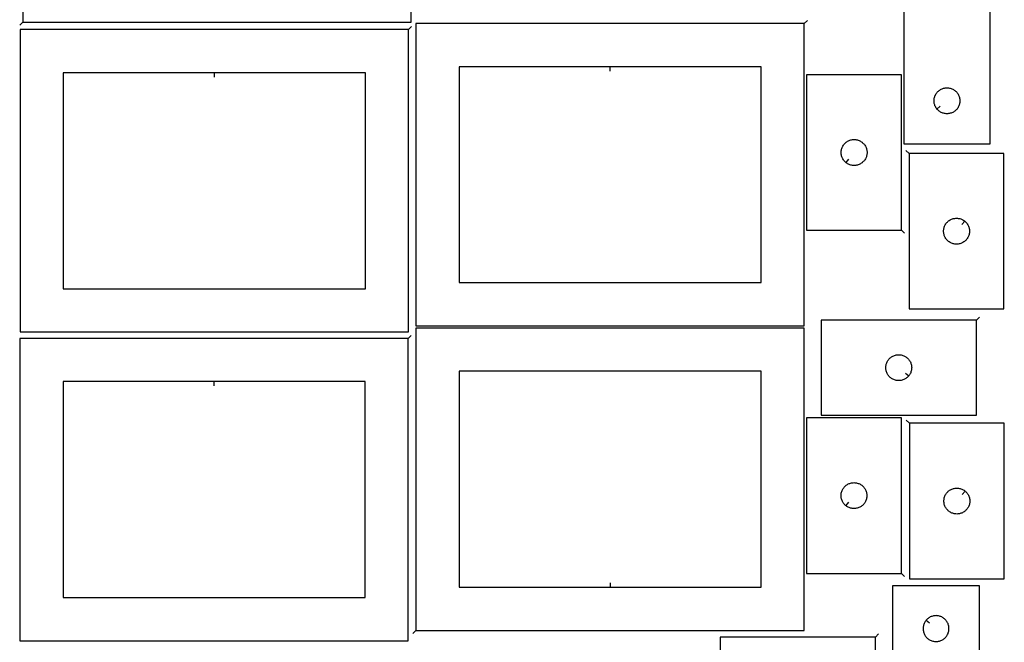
# Model space of a CAD drawing. Header units: millimetres. Extents: x 7 to 1243, y 7 to 2493.
# Tile 4 of 5: x 558 to 1243, y 1503 to 1935. Entities that reach past the tile are written whole.
import ezdxf

# ---------------------------------------------------------------- set-up
doc = ezdxf.new("R2010")
doc.units = ezdxf.units.MM
doc.layers.add('CUT', color=7, linetype='CONTINUOUS', true_color=0x000000)
doc.layers.add('LEADIN', color=1, linetype='CONTINUOUS', true_color=0xff0000)

msp = doc.modelspace()

# ---------------------------------------------------------------- linework, layer by layer
at = {"layer": 'CUT'}
for points in [[(560.468414, 1933.548691), (830.468414, 1933.548691), (830.468414, 2143.548691), (560.468414, 2143.548691)], [(1232.952076, 1998.854592), (1052.952076, 1998.854592), (1052.952076, 1953.854592), (1172.952076, 1953.854592), (1172.952076, 1848.854592), (1232.952076, 1848.854592)], [(1103.79812, 1932.540611), (833.79812, 1932.540611), (833.79812, 1722.540611), (1103.79812, 1722.540611)], [(828.664636, 1928.3088), (558.664636, 1928.3088), (558.664636, 1718.3088), (828.664636, 1718.3088)], [(693.664636, 1898.3088), (588.664636, 1898.3088), (588.664636, 1748.3088), (798.664636, 1748.3088), (798.664636, 1898.3088)], [(968.79812, 1902.540611), (863.79812, 1902.540611), (863.79812, 1752.540611), (1073.79812, 1752.540611), (1073.79812, 1902.540611)], [(1171.417631, 1788.944727), (1171.417631, 1896.944727), (1105.417631, 1896.944727), (1105.417631, 1788.944727)], [(1195.998707, 1873.148109), (1195.811896, 1873.375739), (1195.468849, 1873.85446), (1195.157847, 1874.354592), (1194.880221, 1874.873994), (1194.63716, 1875.410441), (1194.429705, 1875.961637), (1194.258743, 1876.525221), (1194.125008, 1877.098779), (1194.029072, 1877.679856), (1193.971345, 1878.265964), (1193.952076, 1878.854592), (1193.971345, 1879.44322), (1194.029072, 1880.029328), (1194.125008, 1880.610405), (1194.258743, 1881.183963), (1194.429705, 1881.747547), (1194.63716, 1882.298743), (1194.880221, 1882.83519), (1195.157847, 1883.354592), (1195.468849, 1883.854724), (1195.811896, 1884.333445), (1196.185517, 1884.788704), (1196.588115, 1885.218553), (1197.017963, 1885.62115), (1197.473223, 1885.994772), (1197.951944, 1886.337818), (1198.452076, 1886.648821), (1198.971478, 1886.926447), (1199.507925, 1887.169508), (1200.059121, 1887.376963), (1200.622704, 1887.547924), (1201.196263, 1887.681659), (1201.77734, 1887.777596), (1202.363448, 1887.835322), (1202.952076, 1887.854592), (1203.540704, 1887.835322), (1204.126811, 1887.777596), (1204.707889, 1887.681659), (1205.281447, 1887.547924), (1205.845031, 1887.376963), (1206.396227, 1887.169508), (1206.932674, 1886.926447), (1207.452076, 1886.648821), (1207.952208, 1886.337818), (1208.430929, 1885.994772), (1208.886188, 1885.62115), (1209.316037, 1885.218553), (1209.718634, 1884.788704), (1210.092256, 1884.333445), (1210.435302, 1883.854724), (1210.746304, 1883.354592), (1211.02393, 1882.83519), (1211.266992, 1882.298743), (1211.474447, 1881.747547), (1211.645408, 1881.183963), (1211.779143, 1880.610405), (1211.87508, 1880.029328), (1211.932806, 1879.44322), (1211.952076, 1878.854592), (1211.932806, 1878.265964), (1211.87508, 1877.679856), (1211.779143, 1877.098779), (1211.645408, 1876.525221), (1211.474447, 1875.961637), (1211.266992, 1875.410441), (1211.02393, 1874.873994), (1210.746304, 1874.354592), (1210.435302, 1873.85446), (1210.092256, 1873.375739), (1209.718634, 1872.92048), (1209.316037, 1872.490631), (1208.886188, 1872.088034), (1208.430929, 1871.714412), (1207.952208, 1871.371365), (1207.452076, 1871.060363), (1206.932674, 1870.782737), (1206.396227, 1870.539676), (1205.845031, 1870.332221), (1205.281447, 1870.16126), (1204.707889, 1870.027524), (1204.126811, 1869.931588), (1203.540704, 1869.873862), (1202.952076, 1869.854592), (1202.363448, 1869.873862), (1201.77734, 1869.931588), (1201.196263, 1870.027524), (1200.622704, 1870.16126), (1200.059121, 1870.332221), (1199.507925, 1870.539676), (1198.971478, 1870.782737), (1198.452076, 1871.060363), (1197.951944, 1871.371365), (1197.473223, 1871.714412), (1197.017963, 1872.088034), (1196.588115, 1872.490631), (1196.185517, 1872.92048)], [(1132.711149, 1835.991357), (1132.483519, 1836.178168), (1132.05367, 1836.580766), (1131.651073, 1837.010614), (1131.277451, 1837.465874), (1130.934405, 1837.944595), (1130.623403, 1838.444727), (1130.345777, 1838.964128), (1130.102716, 1839.500576), (1129.89526, 1840.051771), (1129.724299, 1840.615355), (1129.590564, 1841.188914), (1129.494628, 1841.769991), (1129.436901, 1842.356098), (1129.417631, 1842.944727), (1129.436901, 1843.533355), (1129.494628, 1844.119462), (1129.590564, 1844.70054), (1129.724299, 1845.274098), (1129.89526, 1845.837682), (1130.102716, 1846.388878), (1130.345777, 1846.925325), (1130.623403, 1847.444727), (1130.934405, 1847.944859), (1131.277451, 1848.423579), (1131.651073, 1848.878839), (1132.05367, 1849.308688), (1132.483519, 1849.711285), (1132.938779, 1850.084907), (1133.417499, 1850.427953), (1133.917631, 1850.738955), (1134.437033, 1851.016581), (1134.973481, 1851.259642), (1135.524676, 1851.467098), (1136.08826, 1851.638059), (1136.661819, 1851.771794), (1137.242896, 1851.86773), (1137.829003, 1851.925457), (1138.417631, 1851.944727), (1139.00626, 1851.925457), (1139.592367, 1851.86773), (1140.173444, 1851.771794), (1140.747003, 1851.638059), (1141.310587, 1851.467098), (1141.861782, 1851.259642), (1142.39823, 1851.016581), (1142.917631, 1850.738955), (1143.417764, 1850.427953), (1143.896484, 1850.084907), (1144.351744, 1849.711285), (1144.781592, 1849.308688), (1145.18419, 1848.878839), (1145.557812, 1848.423579), (1145.900858, 1847.944859), (1146.21186, 1847.444727), (1146.489486, 1846.925325), (1146.732547, 1846.388878), (1146.940003, 1845.837682), (1147.110964, 1845.274098), (1147.244699, 1844.70054), (1147.340635, 1844.119462), (1147.398362, 1843.533355), (1147.417631, 1842.944727), (1147.398362, 1842.356098), (1147.340635, 1841.769991), (1147.244699, 1841.188914), (1147.110964, 1840.615355), (1146.940003, 1840.051771), (1146.732547, 1839.500576), (1146.489486, 1838.964128), (1146.21186, 1838.444727), (1145.900858, 1837.944595), (1145.557812, 1837.465874), (1145.18419, 1837.010614), (1144.781592, 1836.580766), (1144.351744, 1836.178168), (1143.896484, 1835.804547), (1143.417764, 1835.4615), (1142.917631, 1835.150498), (1142.39823, 1834.872872), (1141.861782, 1834.629811), (1141.310587, 1834.422355), (1140.747003, 1834.251394), (1140.173444, 1834.117659), (1139.592367, 1834.021723), (1139.00626, 1833.963996), (1138.417631, 1833.944727), (1137.829003, 1833.963996), (1137.242896, 1834.021723), (1136.661819, 1834.117659), (1136.08826, 1834.251394), (1135.524676, 1834.422355), (1134.973481, 1834.629811), (1134.437033, 1834.872872), (1133.917631, 1835.150498), (1133.417499, 1835.4615), (1132.938779, 1835.804547)], [(1176.597375, 1842.295447), (1176.597375, 1734.295447), (1242.597375, 1734.295447), (1242.597375, 1842.295447)], [(1215.303858, 1795.248816), (1215.531488, 1795.062005), (1215.961336, 1794.659408), (1216.363934, 1794.229559), (1216.737555, 1793.7743), (1217.080602, 1793.295579), (1217.391604, 1792.795447), (1217.66923, 1792.276045), (1217.912291, 1791.739598), (1218.119746, 1791.188402), (1218.290708, 1790.624818), (1218.424443, 1790.05126), (1218.520379, 1789.470183), (1218.578106, 1788.884075), (1218.597375, 1788.295447), (1218.578106, 1787.706819), (1218.520379, 1787.120711), (1218.424443, 1786.539634), (1218.290708, 1785.966076), (1218.119746, 1785.402492), (1217.912291, 1784.851296), (1217.66923, 1784.314849), (1217.391604, 1783.795447), (1217.080602, 1783.295315), (1216.737555, 1782.816594), (1216.363934, 1782.361335), (1215.961336, 1781.931486), (1215.531488, 1781.528889), (1215.076228, 1781.155267), (1214.597507, 1780.812221), (1214.097375, 1780.501218), (1213.577973, 1780.223592), (1213.041526, 1779.980531), (1212.49033, 1779.773076), (1211.926747, 1779.602115), (1211.353188, 1779.468379), (1210.772111, 1779.372443), (1210.186003, 1779.314717), (1209.597375, 1779.295447), (1209.008747, 1779.314717), (1208.42264, 1779.372443), (1207.841562, 1779.468379), (1207.268004, 1779.602115), (1206.70442, 1779.773076), (1206.153224, 1779.980531), (1205.616777, 1780.223592), (1205.097375, 1780.501218), (1204.597243, 1780.812221), (1204.118522, 1781.155267), (1203.663263, 1781.528889), (1203.233414, 1781.931486), (1202.830817, 1782.361335), (1202.457195, 1782.816594), (1202.114149, 1783.295315), (1201.803147, 1783.795447), (1201.525521, 1784.314849), (1201.282459, 1784.851296), (1201.075004, 1785.402492), (1200.904043, 1785.966076), (1200.770308, 1786.539634), (1200.674372, 1787.120711), (1200.616645, 1787.706819), (1200.597375, 1788.295447), (1200.616645, 1788.884075), (1200.674372, 1789.470183), (1200.770308, 1790.05126), (1200.904043, 1790.624818), (1201.075004, 1791.188402), (1201.282459, 1791.739598), (1201.525521, 1792.276045), (1201.803147, 1792.795447), (1202.114149, 1793.295579), (1202.457195, 1793.7743), (1202.830817, 1794.229559), (1203.233414, 1794.659408), (1203.663263, 1795.062005), (1204.118522, 1795.435627), (1204.597243, 1795.778674), (1205.097375, 1796.089676), (1205.616777, 1796.367302), (1206.153224, 1796.610363), (1206.70442, 1796.817818), (1207.268004, 1796.988779), (1207.841562, 1797.122515), (1208.42264, 1797.218451), (1209.008747, 1797.276177), (1209.597375, 1797.295447), (1210.186003, 1797.276177), (1210.772111, 1797.218451), (1211.353188, 1797.122515), (1211.926747, 1796.988779), (1212.49033, 1796.817818), (1213.041526, 1796.610363), (1213.577973, 1796.367302), (1214.097375, 1796.089676), (1214.597507, 1795.778674), (1215.076228, 1795.435627)], [(1223.423093, 1726.503788), (1115.423093, 1726.503788), (1115.423093, 1660.503788), (1223.423093, 1660.503788)], [(833.787323, 1510.996078), (1103.787323, 1510.996078), (1103.787323, 1720.996078), (833.787323, 1720.996078)], [(828.469141, 1713.799522), (558.469141, 1713.799522), (558.469141, 1503.799522), (828.469141, 1503.799522)], [(1176.376462, 1687.797306), (1176.189651, 1687.569676), (1175.787054, 1687.139827), (1175.357205, 1686.73723), (1174.901946, 1686.363608), (1174.423225, 1686.020562), (1173.923093, 1685.70956), (1173.403691, 1685.431933), (1172.867244, 1685.188872), (1172.316048, 1684.981417), (1171.752464, 1684.810456), (1171.178906, 1684.676721), (1170.597828, 1684.580784), (1170.011721, 1684.523058), (1169.423093, 1684.503788), (1168.834464, 1684.523058), (1168.248357, 1684.580784), (1167.66728, 1684.676721), (1167.093721, 1684.810456), (1166.530137, 1684.981417), (1165.978942, 1685.188872), (1165.442494, 1685.431933), (1164.923093, 1685.70956), (1164.422961, 1686.020562), (1163.94424, 1686.363608), (1163.48898, 1686.73723), (1163.059132, 1687.139827), (1162.656534, 1687.569676), (1162.282913, 1688.024935), (1161.939866, 1688.503656), (1161.628864, 1689.003788), (1161.351238, 1689.52319), (1161.108177, 1690.059637), (1160.900721, 1690.610833), (1160.72976, 1691.174417), (1160.596025, 1691.747975), (1160.500089, 1692.329052), (1160.442362, 1692.91516), (1160.423093, 1693.503788), (1160.442362, 1694.092416), (1160.500089, 1694.678524), (1160.596025, 1695.259601), (1160.72976, 1695.83316), (1160.900721, 1696.396743), (1161.108177, 1696.947939), (1161.351238, 1697.484386), (1161.628864, 1698.003788), (1161.939866, 1698.50392), (1162.282913, 1698.982641), (1162.656534, 1699.4379), (1163.059132, 1699.867749), (1163.48898, 1700.270346), (1163.94424, 1700.643968), (1164.422961, 1700.987015), (1164.923093, 1701.298017), (1165.442494, 1701.575643), (1165.978942, 1701.818704), (1166.530137, 1702.026159), (1167.093721, 1702.197121), (1167.66728, 1702.330856), (1168.248357, 1702.426792), (1168.834464, 1702.484518), (1169.423093, 1702.503788), (1170.011721, 1702.484518), (1170.597828, 1702.426792), (1171.178906, 1702.330856), (1171.752464, 1702.197121), (1172.316048, 1702.026159), (1172.867244, 1701.818704), (1173.403691, 1701.575643), (1173.923093, 1701.298017), (1174.423225, 1700.987015), (1174.901946, 1700.643968), (1175.357205, 1700.270346), (1175.787054, 1699.867749), (1176.189651, 1699.4379), (1176.563273, 1698.982641), (1176.906319, 1698.50392), (1177.217321, 1698.003788), (1177.494947, 1697.484386), (1177.738008, 1696.947939), (1177.945464, 1696.396743), (1178.116425, 1695.83316), (1178.25016, 1695.259601), (1178.346096, 1694.678524), (1178.403823, 1694.092416), (1178.423093, 1693.503788), (1178.403823, 1692.91516), (1178.346096, 1692.329052), (1178.25016, 1691.747975), (1178.116425, 1691.174417), (1177.945464, 1690.610833), (1177.738008, 1690.059637), (1177.494947, 1689.52319), (1177.217321, 1689.003788), (1176.906319, 1688.503656), (1176.563273, 1688.024935)], [(968.787323, 1540.996078), (1073.787323, 1540.996078), (1073.787323, 1690.996078), (863.787323, 1690.996078), (863.787323, 1540.996078)], [(693.469141, 1683.799522), (588.469141, 1683.799522), (588.469141, 1533.799522), (798.469141, 1533.799522), (798.469141, 1683.799522)], [(1171.306494, 1550.615991), (1171.306494, 1658.615991), (1105.306494, 1658.615991), (1105.306494, 1550.615991)], [(1176.82081, 1654.838416), (1176.82081, 1546.838416), (1242.82081, 1546.838416), (1242.82081, 1654.838416)], [(1132.600011, 1597.662622), (1132.372382, 1597.849433), (1131.942533, 1598.25203), (1131.539936, 1598.681879), (1131.166314, 1599.137138), (1130.823268, 1599.615859), (1130.512265, 1600.115991), (1130.234639, 1600.635393), (1129.991578, 1601.17184), (1129.784123, 1601.723036), (1129.613162, 1602.28662), (1129.479427, 1602.860178), (1129.38349, 1603.441256), (1129.325764, 1604.027363), (1129.306494, 1604.615991), (1129.325764, 1605.204619), (1129.38349, 1605.790727), (1129.479427, 1606.371804), (1129.613162, 1606.945363), (1129.784123, 1607.508946), (1129.991578, 1608.060142), (1130.234639, 1608.596589), (1130.512265, 1609.115991), (1130.823268, 1609.616123), (1131.166314, 1610.094844), (1131.539936, 1610.550104), (1131.942533, 1610.979952), (1132.372382, 1611.38255), (1132.827641, 1611.756171), (1133.306362, 1612.099218), (1133.806494, 1612.41022), (1134.325896, 1612.687846), (1134.862343, 1612.930907), (1135.413539, 1613.138362), (1135.977123, 1613.309324), (1136.550681, 1613.443059), (1137.131758, 1613.538995), (1137.717866, 1613.596722), (1138.306494, 1613.615991), (1138.895122, 1613.596722), (1139.48123, 1613.538995), (1140.062307, 1613.443059), (1140.635865, 1613.309324), (1141.199449, 1613.138362), (1141.750645, 1612.930907), (1142.287092, 1612.687846), (1142.806494, 1612.41022), (1143.306626, 1612.099218), (1143.785347, 1611.756171), (1144.240606, 1611.38255), (1144.670455, 1610.979952), (1145.073052, 1610.550104), (1145.446674, 1610.094844), (1145.789721, 1609.616123), (1146.100723, 1609.115991), (1146.378349, 1608.596589), (1146.62141, 1608.060142), (1146.828865, 1607.508946), (1146.999827, 1606.945363), (1147.133562, 1606.371804), (1147.229498, 1605.790727), (1147.287224, 1605.204619), (1147.306494, 1604.615991), (1147.287224, 1604.027363), (1147.229498, 1603.441256), (1147.133562, 1602.860178), (1146.999827, 1602.28662), (1146.828865, 1601.723036), (1146.62141, 1601.17184), (1146.378349, 1600.635393), (1146.100723, 1600.115991), (1145.789721, 1599.615859), (1145.446674, 1599.137138), (1145.073052, 1598.681879), (1144.670455, 1598.25203), (1144.240606, 1597.849433), (1143.785347, 1597.475811), (1143.306626, 1597.132765), (1142.806494, 1596.821763), (1142.287092, 1596.544137), (1141.750645, 1596.301075), (1141.199449, 1596.09362), (1140.635865, 1595.922659), (1140.062307, 1595.788924), (1139.48123, 1595.692988), (1138.895122, 1595.635261), (1138.306494, 1595.615991), (1137.717866, 1595.635261), (1137.131758, 1595.692988), (1136.550681, 1595.788924), (1135.977123, 1595.922659), (1135.413539, 1596.09362), (1134.862343, 1596.301075), (1134.325896, 1596.544137), (1133.806494, 1596.821763), (1133.306362, 1597.132765), (1132.827641, 1597.475811)], [(1215.527292, 1607.791785), (1215.754922, 1607.604974), (1216.184771, 1607.202377), (1216.587368, 1606.772528), (1216.96099, 1606.317269), (1217.304036, 1605.838548), (1217.615038, 1605.338416), (1217.892664, 1604.819014), (1218.135726, 1604.282567), (1218.343181, 1603.731371), (1218.514142, 1603.167787), (1218.647877, 1602.594229), (1218.743813, 1602.013152), (1218.80154, 1601.427044), (1218.82081, 1600.838416), (1218.80154, 1600.249788), (1218.743813, 1599.66368), (1218.647877, 1599.082603), (1218.514142, 1598.509044), (1218.343181, 1597.945461), (1218.135726, 1597.394265), (1217.892664, 1596.857818), (1217.615038, 1596.338416), (1217.304036, 1595.838284), (1216.96099, 1595.359563), (1216.587368, 1594.904303), (1216.184771, 1594.474455), (1215.754922, 1594.071858), (1215.299663, 1593.698236), (1214.820942, 1593.355189), (1214.32081, 1593.044187), (1213.801408, 1592.766561), (1213.264961, 1592.5235), (1212.713765, 1592.316045), (1212.150181, 1592.145083), (1211.576623, 1592.011348), (1210.995545, 1591.915412), (1210.409438, 1591.857685), (1209.82081, 1591.838416), (1209.232182, 1591.857685), (1208.646074, 1591.915412), (1208.064997, 1592.011348), (1207.491438, 1592.145083), (1206.927855, 1592.316045), (1206.376659, 1592.5235), (1205.840212, 1592.766561), (1205.32081, 1593.044187), (1204.820678, 1593.355189), (1204.341957, 1593.698236), (1203.886697, 1594.071858), (1203.456849, 1594.474455), (1203.054251, 1594.904303), (1202.68063, 1595.359563), (1202.337583, 1595.838284), (1202.026581, 1596.338416), (1201.748955, 1596.857818), (1201.505894, 1597.394265), (1201.298439, 1597.945461), (1201.127477, 1598.509044), (1200.993742, 1599.082603), (1200.897806, 1599.66368), (1200.840079, 1600.249788), (1200.82081, 1600.838416), (1200.840079, 1601.427044), (1200.897806, 1602.013152), (1200.993742, 1602.594229), (1201.127477, 1603.167787), (1201.298439, 1603.731371), (1201.505894, 1604.282567), (1201.748955, 1604.819014), (1202.026581, 1605.338416), (1202.337583, 1605.838548), (1202.68063, 1606.317269), (1203.054251, 1606.772528), (1203.456849, 1607.202377), (1203.886697, 1607.604974), (1204.341957, 1607.978596), (1204.820678, 1608.321642), (1205.32081, 1608.632644), (1205.840212, 1608.91027), (1206.376659, 1609.153332), (1206.927855, 1609.360787), (1207.491438, 1609.531748), (1208.064997, 1609.665483), (1208.646074, 1609.76142), (1209.232182, 1609.819146), (1209.82081, 1609.838416), (1210.409438, 1609.819146), (1210.995545, 1609.76142), (1211.576623, 1609.665483), (1212.150181, 1609.531748), (1212.713765, 1609.360787), (1213.264961, 1609.153332), (1213.801408, 1608.91027), (1214.32081, 1608.632644), (1214.820942, 1608.321642), (1215.299663, 1607.978596)], [(1225.365982, 1392.228982), (1045.365982, 1392.228982), (1045.365982, 1437.228982), (1165.365982, 1437.228982), (1165.365982, 1542.228982), (1225.365982, 1542.228982)], [(1188.412613, 1517.935464), (1188.225802, 1517.707834), (1187.882755, 1517.229114), (1187.571753, 1516.728982), (1187.294127, 1516.20958), (1187.051066, 1515.673132), (1186.843611, 1515.121937), (1186.672649, 1514.558353), (1186.538914, 1513.984794), (1186.442978, 1513.403717), (1186.385252, 1512.81761), (1186.365982, 1512.228982), (1186.385252, 1511.640353), (1186.442978, 1511.054246), (1186.538914, 1510.473169), (1186.672649, 1509.89961), (1186.843611, 1509.336026), (1187.051066, 1508.784831), (1187.294127, 1508.248383), (1187.571753, 1507.728982), (1187.882755, 1507.228849), (1188.225802, 1506.750129), (1188.599424, 1506.294869), (1189.002021, 1505.865021), (1189.431869, 1505.462423), (1189.887129, 1505.088801), (1190.36585, 1504.745755), (1190.865982, 1504.434753), (1191.385384, 1504.157127), (1191.921831, 1503.914066), (1192.473027, 1503.70661), (1193.03661, 1503.535649), (1193.610169, 1503.401914), (1194.191246, 1503.305978), (1194.777354, 1503.248251), (1195.365982, 1503.228982), (1195.95461, 1503.248251), (1196.540718, 1503.305978), (1197.121795, 1503.401914), (1197.695353, 1503.535649), (1198.258937, 1503.70661), (1198.810133, 1503.914066), (1199.34658, 1504.157127), (1199.865982, 1504.434753), (1200.366114, 1504.745755), (1200.844835, 1505.088801), (1201.300094, 1505.462423), (1201.729943, 1505.865021), (1202.13254, 1506.294869), (1202.506162, 1506.750129), (1202.849208, 1507.228849), (1203.16021, 1507.728982), (1203.437837, 1508.248383), (1203.680898, 1508.784831), (1203.888353, 1509.336026), (1204.059314, 1509.89961), (1204.193049, 1510.473169), (1204.288986, 1511.054246), (1204.346712, 1511.640353), (1204.365982, 1512.228982), (1204.346712, 1512.81761), (1204.288986, 1513.403717), (1204.193049, 1513.984794), (1204.059314, 1514.558353), (1203.888353, 1515.121937), (1203.680898, 1515.673132), (1203.437837, 1516.20958), (1203.16021, 1516.728982), (1202.849208, 1517.229114), (1202.506162, 1517.707834), (1202.13254, 1518.163094), (1201.729943, 1518.592943), (1201.300094, 1518.99554), (1200.844835, 1519.369162), (1200.366114, 1519.712208), (1199.865982, 1520.02321), (1199.34658, 1520.300836), (1198.810133, 1520.543897), (1198.258937, 1520.751353), (1197.695353, 1520.922314), (1197.121795, 1521.056049), (1196.540718, 1521.151985), (1195.95461, 1521.209712), (1195.365982, 1521.228982), (1194.777354, 1521.209712), (1194.191246, 1521.151985), (1193.610169, 1521.056049), (1193.03661, 1520.922314), (1192.473027, 1520.751353), (1191.921831, 1520.543897), (1191.385384, 1520.300836), (1190.865982, 1520.02321), (1190.36585, 1519.712208), (1189.887129, 1519.369162), (1189.431869, 1518.99554), (1189.002021, 1518.592943), (1188.599424, 1518.163094)], [(1153.349767, 1506.368656), (1045.349767, 1506.368656), (1045.349767, 1440.368656), (1153.349767, 1440.368656)]]:
    msp.add_lwpolyline(points, close=True, dxfattribs=at)
at = {"layer": 'LEADIN'}
for p, q in [((558.347094, 1931.42737), (560.468414, 1933.548691)), ((830.785956, 1930.43012), (828.664636, 1928.3088)), ((1105.91944, 1934.661931), (1103.79812, 1932.540611)), ((693.664636, 1895.3088), (693.664636, 1898.3088)), ((968.79812, 1899.540611), (968.79812, 1902.540611)), ((1198.317738, 1875.051289), (1195.998707, 1873.148109)), ((1174.476055, 1844.416767), (1176.597375, 1842.295447)), ((1134.614329, 1838.310389), (1132.711149, 1835.991357)), ((1213.400678, 1792.929785), (1215.303858, 1795.248816)), ((1173.538952, 1786.823406), (1171.417631, 1788.944727)), ((1225.544413, 1728.625108), (1223.423093, 1726.503788)), ((830.590461, 1715.920843), (828.469141, 1713.799522)), ((1174.05743, 1689.700485), (1176.376462, 1687.797306)), ((693.469141, 1680.799522), (693.469141, 1683.799522)), ((1174.699489, 1656.959736), (1176.82081, 1654.838416)), ((1213.624112, 1605.472754), (1215.527292, 1607.791785)), ((1134.503191, 1599.981653), (1132.600011, 1597.662622)), ((1173.427814, 1548.494671), (1171.306494, 1550.615991)), ((968.787323, 1543.996078), (968.787323, 1540.996078)), ((1190.731644, 1516.032284), (1188.412613, 1517.935464)), ((831.666002, 1508.874758), (833.787323, 1510.996078)), ((1155.471087, 1508.489977), (1153.349767, 1506.368656))]:
    msp.add_line(p, q, dxfattribs=at)

doc.saveas('drawing.dxf')
